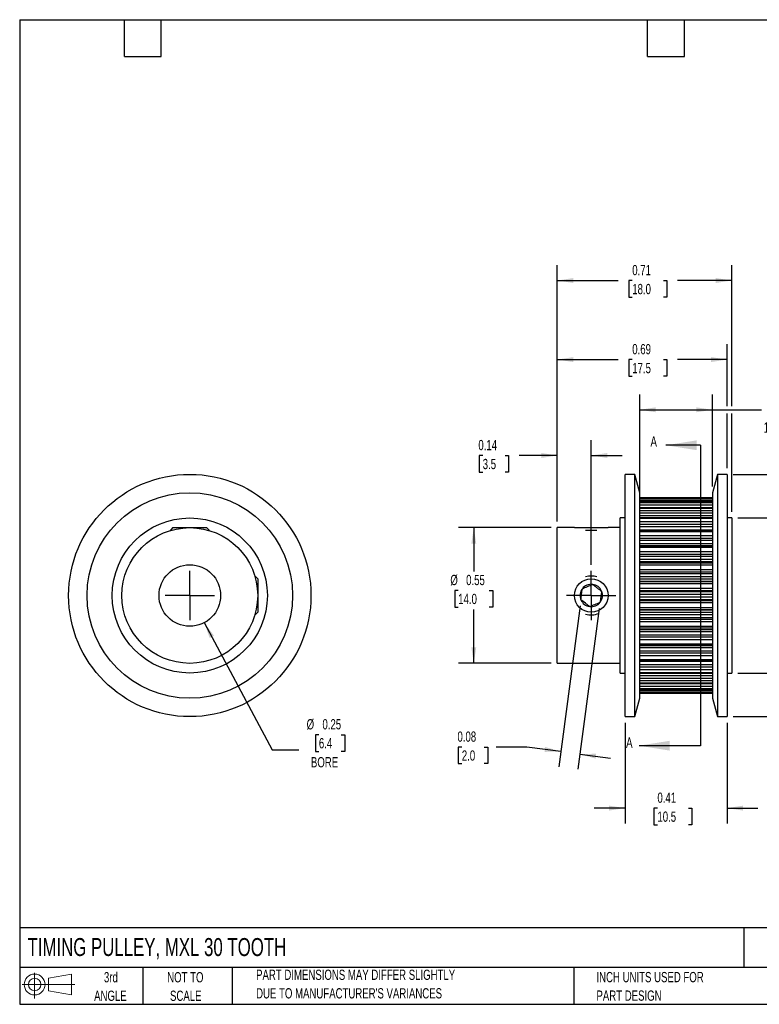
# Model space of a CAD drawing. Header units: inches. Extents: x 0.12 to 5.38, y 0.12 to 4.12.
# Tile 1 of 3: x 0.12 to 3.13, y 0.12 to 4.12. Entities that reach past the tile are written whole.
import ezdxf

# ---------------------------------------------------------------- set-up
doc = ezdxf.new("R2010")
doc.units = ezdxf.units.IN
doc.header["$LTSCALE"] = 0.5
doc.header["$MEASUREMENT"] = 0
doc.linetypes.add('CENTERX2', pattern=[0.8, 0.5, -0.1, 0.1, -0.1])
doc.layers.add('CENTER', color=40, linetype='CENTERX2')
doc.layers.add('SLD-DEFPOINTS', color=7, linetype='Continuous')
doc.layers.add('DIMENSIONS', color=140, linetype='Continuous', lineweight=25)
doc.layers.add('TEXT', color=140, linetype='Continuous', lineweight=25)
doc.styles.add('SLDTEXTSTYLE0', font='TXT', dxfattribs={"width": 0.7})
doc.dimstyles.new('SLDDIMSTYLE0', dxfattribs={"dimtxt": 0.04248, "dimasz": 0.065, "dimexe": 0, "dimexo": 0.0625, "dimgap": 0.01062, "dimtad": 0, "dimtih": 1, "dimtoh": 1, "dimrnd": 1e-09, "dimdsep": 46, "dimtxsty": 'SLDTEXTSTYLE0', "dimsah": 1, "dimcen": 0, "dimadec": 0, "dimazin": 2, "dimtfac": 1, "dimtofl": 0, "dimtmove": 0, "dimatfit": 3, "dimfxl": 0, "dimfrac": 2, "dimtolj": 1, "dimtzin": 12, "dimarcsym": 0})
doc.dimstyles.new('SLDDIMSTYLE1', dxfattribs={"dimtxt": 0.04248, "dimasz": 0.065, "dimexe": 0, "dimexo": 0.0625, "dimgap": 0.01062, "dimtad": 0, "dimtih": 1, "dimtoh": 1, "dimrnd": 1e-09, "dimzin": 0, "dimdsep": 46, "dimtxsty": 'SLDTEXTSTYLE0', "dimsah": 1, "dimcen": 0.09, "dimadec": 0, "dimazin": 0, "dimtfac": 1, "dimtofl": 0, "dimtmove": 0, "dimatfit": 3, "dimfxl": 0, "dimfrac": 2, "dimtolj": 1, "dimtzin": 12, "dimarcsym": 0})
doc.dimstyles.new('SLDDIMSTYLE2', dxfattribs={"dimtxt": 0.04248, "dimasz": 0.065, "dimexe": 0, "dimexo": 0.0625, "dimgap": 0.01062, "dimtad": 0, "dimtih": 1, "dimtoh": 1, "dimrnd": 1e-09, "dimdsep": 46, "dimtxsty": 'SLDTEXTSTYLE0', "dimsah": 1, "dimcen": 0.09, "dimadec": 0, "dimazin": 2, "dimtfac": 1, "dimtofl": 0, "dimtmove": 0, "dimatfit": 3, "dimfxl": 0, "dimfrac": 2, "dimtolj": 1, "dimtzin": 12, "dimarcsym": 0})
doc.dimstyles.new('SLDDIMSTYLE3', dxfattribs={"dimtxt": 0.04248, "dimasz": 0.065, "dimexe": 0, "dimexo": 0.0625, "dimgap": 0.01062, "dimtad": 0, "dimtih": 1, "dimtoh": 1, "dimrnd": 1e-09, "dimdsep": 46, "dimtxsty": 'SLDTEXTSTYLE0', "dimsah": 1, "dimcen": 0.09, "dimadec": 0, "dimazin": 2, "dimtfac": 1, "dimtmove": 0, "dimatfit": 0, "dimfxl": 0, "dimfrac": 2, "dimtolj": 1, "dimtzin": 12, "dimarcsym": 0})

# ---------------------------------------------------------------- blocks, each defined once
blk = doc.blocks.new('Block11')
at = {"color": 7, "linetype": 'Continuous', "lineweight": 18}
for p, q in [((0.051, 0.1045), (0.051, 0)), ((0.1079, 0.082), (0.2003, 0.0991)), ((0.1079, 0.0314), (0.1079, 0.082)), ((0.2003, 0.0991), (0.2003, 0.0144)), ((0, 0.0567), (0.2141, 0.0567)), ((0.1079, 0.0314), (0.2003, 0.0144))]:
    blk.add_line(p, q, dxfattribs=at)
for radius in [0.0423, 0.0253]:
    blk.add_circle((0.051, 0.0567), radius, dxfattribs=at)
blk = doc.blocks.new('Block12')
at = {"layer": 'SLD-DEFPOINTS'}
blk.add_blockref('Block11', (0, 0), dxfattribs=at)
blk = doc.blocks.new('_D')
at = {"layer": 'DIMENSIONS'}
for p, q in [((0.8745, 1.6755), (1.1496, 1.1586)), ((1.34, 1.2203), (1.3257, 1.2203)), ((1.3257, 1.2203), (1.3257, 1.1527)), ((1.4309, 1.2203), (1.4451, 1.2203)), ((1.4451, 1.2203), (1.4451, 1.1527)), ((1.1496, 1.1586), (1.259, 1.1586)), ((1.3257, 1.1527), (1.34, 1.1527)), ((1.4451, 1.1527), (1.4309, 1.1527))]:
    blk.add_line(p, q, dxfattribs=at)
blk.add_solid([(0.8745, 1.6755), (0.8962, 1.6134), (0.9139, 1.6228)], dxfattribs=at)
at = {"layer": 'DIMENSIONS', "char_height": 0.04167, "attachment_point": 1, "style": 'SLDTEXTSTYLE0'}
for s, insert in [('%%c', (1.2902, 1.2835)), ('0.25', (1.3544, 1.2835)), ('6.4', (1.34, 1.2065)), ('BORE', (1.3076, 1.1294))]:
    blk.add_mtext(s, dxfattribs=dict(at, insert=insert))
blk = doc.blocks.new('SW_CENTERMARKSYMBOL_0')
at = {"layer": 'CENTER', "color": 0}
for q in [(0, 0.1), (-0.1, 0), (0, -0.1), (0.1, 0)]:
    blk.add_line((0, 0), q, dxfattribs=at)
blk = doc.blocks.new('_D_1')
at = {"layer": 'DIMENSIONS'}
for p, q in [((2.6427, 2.2072), (2.6427, 2.6027)), ((2.938, 2.2282), (2.938, 2.6027)), ((3.2405, 2.5799), (3.2262, 2.5799)), ((3.2262, 2.5799), (3.2262, 2.5124)), ((3.3314, 2.5799), (3.3457, 2.5799)), ((3.3457, 2.5799), (3.3457, 2.5124)), ((2.6427, 2.5402), (2.938, 2.5402)), ((2.938, 2.5402), (3.1368, 2.5402)), ((3.2262, 2.5124), (3.2405, 2.5124)), ((3.3457, 2.5124), (3.3314, 2.5124))]:
    blk.add_line(p, q, dxfattribs=at)
for points in [[(2.6427, 2.5402), (2.7077, 2.5302), (2.7077, 2.5502)], [(2.938, 2.5402), (2.873, 2.5502), (2.873, 2.5302)]]:
    blk.add_solid(points, dxfattribs=at)
at = {"layer": 'DIMENSIONS', "char_height": 0.04167, "attachment_point": 1, "style": 'SLDTEXTSTYLE0'}
for s, insert in [('0.30', (3.2228, 2.6431)), ('7.5', (3.2405, 2.5661)), ('1/4" BELT', (3.1463, 2.4891))]:
    blk.add_mtext(s, dxfattribs=dict(at, insert=insert))
blk = doc.blocks.new('_D_2')
at = {"layer": 'DIMENSIONS'}
for p, q in [((2.3081, 2.0864), (2.3081, 2.8067)), ((2.9974, 2.5552), (2.9974, 2.8067)), ((2.3081, 2.7442), (2.555, 2.7442)), ((2.6125, 2.7442), (2.5983, 2.7442)), ((2.5983, 2.7442), (2.5983, 2.6767)), ((2.7388, 2.7442), (2.753, 2.7442)), ((2.753, 2.7442), (2.753, 2.6767)), ((2.9974, 2.7442), (2.7963, 2.7442)), ((2.5983, 2.6767), (2.6125, 2.6767)), ((2.753, 2.6767), (2.7388, 2.6767)), ((2.9974, 2.303), (2.9974, 2.5252))]:
    blk.add_line(p, q, dxfattribs=at)
for points in [[(2.3081, 2.7442), (2.3731, 2.7342), (2.3731, 2.7542)], [(2.9974, 2.7442), (2.9324, 2.7542), (2.9324, 2.7342)]]:
    blk.add_solid(points, dxfattribs=at)
at = {"layer": 'DIMENSIONS', "char_height": 0.04167, "attachment_point": 1, "style": 'SLDTEXTSTYLE0'}
for s, insert in [('0.69', (2.6125, 2.8074)), ('17.5', (2.6125, 2.7304))]:
    blk.add_mtext(s, dxfattribs=dict(at, insert=insert))
blk = doc.blocks.new('_D_3')
at = {"layer": 'DIMENSIONS'}
for p, q in [((2.3081, 2.0864), (2.3081, 3.1279)), ((3.0168, 2.5552), (3.0168, 3.1279)), ((2.3081, 3.0654), (2.555, 3.0654)), ((2.6125, 3.0654), (2.5983, 3.0654)), ((2.5983, 3.0654), (2.5983, 2.9979)), ((2.7388, 3.0654), (2.753, 3.0654)), ((2.753, 3.0654), (2.753, 2.9979)), ((3.0168, 3.0654), (2.7963, 3.0654)), ((2.5983, 2.9979), (2.6125, 2.9979)), ((2.753, 2.9979), (2.7388, 2.9979)), ((3.0168, 2.1258), (3.0168, 2.5252))]:
    blk.add_line(p, q, dxfattribs=at)
for points in [[(2.3081, 3.0654), (2.3731, 3.0554), (2.3731, 3.0754)], [(3.0168, 3.0654), (2.9518, 3.0754), (2.9518, 3.0554)]]:
    blk.add_solid(points, dxfattribs=at)
at = {"layer": 'DIMENSIONS', "char_height": 0.04167, "attachment_point": 1, "style": 'SLDTEXTSTYLE0'}
for s, insert in [('0.71', (2.6125, 3.1286)), ('18.0', (2.6125, 3.0516))]:
    blk.add_mtext(s, dxfattribs=dict(at, insert=insert))
blk = doc.blocks.new('_D_4')
at = {"layer": 'DIMENSIONS'}
for p, q in [((2.5833, 1.2687), (2.5833, 0.8595)), ((2.9974, 1.2687), (2.9974, 0.8595)), ((2.5833, 0.922), (2.4583, 0.922)), ((2.7147, 0.922), (2.7004, 0.922)), ((2.7004, 0.922), (2.7004, 0.8545)), ((2.8409, 0.922), (2.8551, 0.922)), ((2.8551, 0.922), (2.8551, 0.8545)), ((2.9974, 0.922), (3.1224, 0.922)), ((2.7004, 0.8545), (2.7147, 0.8545)), ((2.8551, 0.8545), (2.8409, 0.8545))]:
    blk.add_line(p, q, dxfattribs=at)
for points in [[(2.5833, 0.922), (2.5183, 0.932), (2.5183, 0.912)], [(2.9974, 0.922), (3.0624, 0.912), (3.0624, 0.932)]]:
    blk.add_solid(points, dxfattribs=at)
at = {"layer": 'DIMENSIONS', "char_height": 0.04167, "attachment_point": 1, "style": 'SLDTEXTSTYLE0'}
for s, insert in [('0.41', (2.7147, 0.9852)), ('10.5', (2.7147, 0.9082))]:
    blk.add_mtext(s, dxfattribs=dict(at, insert=insert))
blk = doc.blocks.new('_D_5')
at = {"layer": 'DIMENSIONS'}
for p, q in [((3.0418, 2.1008), (3.3485, 2.1008)), ((3.286, 2.1008), (3.286, 1.8674)), ((3.2228, 1.7904), (3.2086, 1.7904)), ((3.2086, 1.7904), (3.2086, 1.7229)), ((3.3491, 1.7904), (3.3633, 1.7904)), ((3.3633, 1.7904), (3.3633, 1.7229)), ((3.2086, 1.7229), (3.2228, 1.7229)), ((3.3633, 1.7229), (3.3491, 1.7229)), ((3.286, 1.4709), (3.286, 1.7134)), ((3.0418, 1.4709), (3.3485, 1.4709))]:
    blk.add_line(p, q, dxfattribs=at)
for points in [[(3.286, 2.1008), (3.276, 2.0358), (3.296, 2.0358)], [(3.286, 1.4709), (3.296, 1.5359), (3.276, 1.5359)]]:
    blk.add_solid(points, dxfattribs=at)
at = {"layer": 'DIMENSIONS', "char_height": 0.04167, "attachment_point": 1, "style": 'SLDTEXTSTYLE0'}
for s, insert in [('%%c', (3.1908, 1.8536)), ('0.63', (3.2549, 1.8536)), ('16.0', (3.2228, 1.7766))]:
    blk.add_mtext(s, dxfattribs=dict(at, insert=insert))
blk = doc.blocks.new('_D_6')
at = {"layer": 'DIMENSIONS'}
for p, q in [((3.0224, 2.278), (3.6304, 2.278)), ((3.5679, 2.278), (3.5679, 1.8963)), ((3.5048, 1.8192), (3.4905, 1.8192)), ((3.4905, 1.8192), (3.4905, 1.7517)), ((3.631, 1.8192), (3.6453, 1.8192)), ((3.6453, 1.8192), (3.6453, 1.7517)), ((3.4905, 1.7517), (3.5048, 1.7517)), ((3.5679, 1.2937), (3.5679, 1.7422)), ((3.6453, 1.7517), (3.631, 1.7517)), ((3.0224, 1.2937), (3.6304, 1.2937))]:
    blk.add_line(p, q, dxfattribs=at)
for points in [[(3.5679, 2.278), (3.5579, 2.213), (3.5779, 2.213)], [(3.5679, 1.2937), (3.5779, 1.3587), (3.5579, 1.3587)]]:
    blk.add_solid(points, dxfattribs=at)
at = {"layer": 'DIMENSIONS', "char_height": 0.04167, "attachment_point": 1, "style": 'SLDTEXTSTYLE0'}
for s, insert in [('%%c', (3.4727, 1.8825)), ('0.98', (3.5369, 1.8825)), ('25.0', (3.5048, 1.8054))]:
    blk.add_mtext(s, dxfattribs=dict(at, insert=insert))
blk = doc.blocks.new('_D_7')
at = {"layer": 'DIMENSIONS'}
for p, q in [((2.2831, 2.0614), (1.9065, 2.0614)), ((1.969, 2.0614), (1.969, 1.8834)), ((1.9058, 1.8064), (1.8916, 1.8064)), ((1.8916, 1.8064), (1.8916, 1.7389)), ((2.0321, 1.8064), (2.0463, 1.8064)), ((2.0463, 1.8064), (2.0463, 1.7389)), ((1.8916, 1.7389), (1.9058, 1.7389)), ((1.969, 1.5103), (1.969, 1.7294)), ((2.0463, 1.7389), (2.0321, 1.7389)), ((2.2831, 1.5103), (1.9065, 1.5103))]:
    blk.add_line(p, q, dxfattribs=at)
for points in [[(1.969, 2.0614), (1.959, 1.9964), (1.979, 1.9964)], [(1.969, 1.5103), (1.979, 1.5753), (1.959, 1.5753)]]:
    blk.add_solid(points, dxfattribs=at)
at = {"layer": 'DIMENSIONS', "char_height": 0.04167, "attachment_point": 1, "style": 'SLDTEXTSTYLE0'}
for s, insert in [('%%c', (1.8738, 1.8696)), ('0.55', (1.9379, 1.8696)), ('14.0', (1.9058, 1.7926))]:
    blk.add_mtext(s, dxfattribs=dict(at, insert=insert))
blk = doc.blocks.new('_D_8')
at = {"layer": 'DIMENSIONS'}
for p, q in [((2.4006, 1.7437), (2.3139, 1.09)), ((2.4786, 1.7334), (2.392, 1.0796)), ((1.9204, 1.1702), (1.9061, 1.1702)), ((1.9061, 1.1702), (1.9061, 1.1027)), ((2.0113, 1.1702), (2.0256, 1.1702)), ((2.0256, 1.1702), (2.0256, 1.1027)), ((2.1843, 1.1702), (2.0593, 1.1702)), ((2.3221, 1.1519), (2.1843, 1.1702)), ((2.4002, 1.1416), (2.5241, 1.1251)), ((1.9061, 1.1027), (1.9204, 1.1027)), ((2.0256, 1.1027), (2.0113, 1.1027))]:
    blk.add_line(p, q, dxfattribs=at)
for points in [[(2.3221, 1.1519), (2.259, 1.1704), (2.2564, 1.1505)], [(2.4002, 1.1416), (2.4633, 1.1231), (2.4659, 1.1429)]]:
    blk.add_solid(points, dxfattribs=at)
at = {"layer": 'DIMENSIONS', "char_height": 0.04167, "attachment_point": 1, "style": 'SLDTEXTSTYLE0'}
for s, insert in [('0.08', (1.9027, 1.2334)), ('2.0', (1.9204, 1.1564))]:
    blk.add_mtext(s, dxfattribs=dict(at, insert=insert))
blk = doc.blocks.new('_D_9')
at = {"layer": 'DIMENSIONS'}
for p, q in [((2.3081, 2.0864), (2.3081, 2.4171)), ((2.4459, 1.9108), (2.4459, 2.4171)), ((2.0052, 2.3546), (1.991, 2.3546)), ((1.991, 2.3546), (1.991, 2.2871)), ((2.0961, 2.3546), (2.1104, 2.3546)), ((2.1104, 2.3546), (2.1104, 2.2871)), ((2.3081, 2.3546), (2.1537, 2.3546)), ((2.4459, 2.3546), (2.5709, 2.3546)), ((1.991, 2.2871), (2.0052, 2.2871)), ((2.1104, 2.2871), (2.0961, 2.2871))]:
    blk.add_line(p, q, dxfattribs=at)
for points in [[(2.3081, 2.3546), (2.2431, 2.3646), (2.2431, 2.3446)], [(2.4459, 2.3546), (2.5109, 2.3446), (2.5109, 2.3646)]]:
    blk.add_solid(points, dxfattribs=at)
at = {"layer": 'DIMENSIONS', "char_height": 0.04167, "attachment_point": 1, "style": 'SLDTEXTSTYLE0'}
for s, insert in [('0.14', (1.9876, 2.4178)), ('3.5', (2.0052, 2.3408))]:
    blk.add_mtext(s, dxfattribs=dict(at, insert=insert))
blk = doc.blocks.new('SW_CENTERMARKSYMBOL_1')
at = {"layer": 'CENTER', "color": 0}
for q in [(0, 0.1), (-0.1, 0), (0, -0.1), (0.1, 0)]:
    blk.add_line((0, 0), q, dxfattribs=at)

msp = doc.modelspace()

# ---------------------------------------------------------------- linework, layer by layer
for p, q in [((2.6227, 2.278), (2.5833, 2.278)), ((2.5833, 1.7858), (2.5833, 2.278)), ((2.6427, 2.2032), (2.6227, 2.278)), ((2.6227, 1.7858), (2.6227, 2.278)), ((2.9581, 2.278), (2.938, 2.2032)), ((2.9974, 2.278), (2.9581, 2.278)), ((2.9581, 2.278), (2.9581, 1.2937)), ((2.9974, 2.278), (2.9974, 1.2937)), ((2.6427, 1.7858), (2.6427, 2.2032)), ((2.938, 2.2032), (2.938, 1.3685)), ((2.938, 2.1822), (2.6427, 2.1822)), ((2.6427, 2.1822), (2.938, 2.1822)), ((2.6427, 2.1803), (2.938, 2.1803)), ((2.6427, 2.1727), (2.938, 2.1727)), ((2.938, 2.1693), (2.6427, 2.1693)), ((2.6427, 2.1689), (2.938, 2.1689)), ((2.6427, 2.1632), (2.938, 2.1632)), ((2.6427, 2.1542), (2.938, 2.1542)), ((2.6427, 2.1431), (2.938, 2.1431)), ((2.938, 2.1419), (2.6427, 2.1419)), ((2.6427, 2.1409), (2.938, 2.1409)), ((2.6427, 2.1316), (2.938, 2.1316)), ((2.6427, 2.1215), (2.938, 2.1215)), ((2.5833, 2.1008), (2.564, 2.1008)), ((2.564, 1.7858), (2.564, 2.1008)), ((2.6427, 2.1107), (2.938, 2.1107)), ((2.938, 2.1012), (2.6427, 2.1012)), ((2.6427, 2.0993), (2.938, 2.0993)), ((2.6427, 2.0867), (2.938, 2.0867)), ((3.0168, 2.1008), (2.9974, 2.1008)), ((3.0168, 2.1008), (3.0168, 1.4709)), ((0.7475, 2.0614), (0.737, 2.0509)), ((0.737, 2.0509), (0.737, 2.0499)), ((0.737, 2.0509), (0.7404, 2.0509)), ((0.7475, 2.0614), (0.884, 2.0614)), ((0.8945, 2.0509), (0.884, 2.0614)), ((0.8911, 2.0509), (0.8945, 2.0509)), ((0.8945, 2.0499), (0.8945, 2.0509)), ((2.3776, 2.0614), (2.3081, 2.0614)), ((2.3081, 1.7858), (2.3081, 2.0614)), ((2.3776, 2.0614), (2.4719, 2.0614)), ((2.423, 2.0509), (2.4688, 2.0509)), ((2.4719, 2.0614), (2.5141, 2.0614)), ((2.564, 2.0614), (2.5141, 2.0614)), ((2.6427, 2.076), (2.938, 2.076)), ((2.6427, 2.0659), (2.938, 2.0659)), ((2.6427, 2.0525), (2.938, 2.0525)), ((2.938, 2.0487), (2.6427, 2.0487)), ((2.6427, 2.0456), (2.938, 2.0456)), ((2.6427, 2.0302), (2.938, 2.0302)), ((2.6427, 2.0193), (2.938, 2.0193)), ((2.6427, 2.0103), (2.938, 2.0103)), ((2.6427, 1.9967), (2.938, 1.9967)), ((2.6427, 1.9886), (2.938, 1.9886)), ((2.938, 1.9865), (2.6427, 1.9865)), ((2.6427, 1.9819), (2.938, 1.9819)), ((2.6427, 1.9644), (2.938, 1.9644)), ((2.6427, 1.9536), (2.938, 1.9536)), ((2.6427, 1.9461), (2.938, 1.9461)), ((2.6427, 1.9328), (2.938, 1.9328)), ((2.6427, 1.9238), (2.938, 1.9238)), ((2.938, 1.9169), (2.6427, 1.9169)), ((2.6427, 1.9107), (2.938, 1.9107)), ((2.6427, 1.8917), (2.938, 1.8917)), ((2.6427, 1.8815), (2.938, 1.8815)), ((1.0809, 1.8646), (1.0799, 1.8646)), ((1.0914, 1.8541), (1.0809, 1.8646)), ((1.0809, 1.8646), (1.0809, 1.8612)), ((1.0914, 1.8541), (1.0914, 1.7176)), ((2.6427, 1.8758), (2.938, 1.8758)), ((2.6427, 1.8632), (2.938, 1.8632)), ((2.6427, 1.8537), (2.938, 1.8537)), ((2.6427, 1.8442), (2.938, 1.8442)), ((2.6427, 1.8425), (2.938, 1.8425)), ((2.6427, 1.8347), (2.938, 1.8347)), ((2.6427, 1.8149), (2.938, 1.8149)), ((2.6427, 1.8057), (2.938, 1.8057)), ((2.6427, 1.8019), (2.938, 1.8019)), ((2.3081, 1.5103), (2.3081, 1.7858)), ((2.564, 1.4709), (2.564, 1.7858)), ((2.5833, 1.2937), (2.5833, 1.7858)), ((2.6227, 1.2937), (2.6227, 1.7858)), ((2.6427, 1.7907), (2.938, 1.7907)), ((2.6427, 1.3685), (2.6427, 1.7858)), ((2.6427, 1.781), (2.938, 1.781)), ((2.6427, 1.7698), (2.938, 1.7698)), ((2.6427, 1.7659), (2.938, 1.7659)), ((2.6427, 1.7568), (2.938, 1.7568)), ((2.6427, 1.737), (2.938, 1.737)), ((2.6427, 1.7292), (2.938, 1.7292)), ((2.6427, 1.7275), (2.938, 1.7275)), ((1.0799, 1.7071), (1.0809, 1.7071)), ((1.0809, 1.7071), (1.0914, 1.7176)), ((1.0809, 1.7105), (1.0809, 1.7071)), ((2.6427, 1.718), (2.938, 1.718)), ((2.6427, 1.7085), (2.938, 1.7085)), ((2.6427, 1.6959), (2.938, 1.6959)), ((2.6427, 1.6902), (2.938, 1.6902)), ((2.6427, 1.68), (2.938, 1.68)), ((2.6427, 1.661), (2.938, 1.661)), ((2.6427, 1.6548), (2.938, 1.6548)), ((2.6427, 1.6479), (2.938, 1.6479)), ((2.6427, 1.6389), (2.938, 1.6389)), ((2.6427, 1.6256), (2.938, 1.6256)), ((2.6427, 1.618), (2.938, 1.618)), ((2.6427, 1.6073), (2.938, 1.6073)), ((2.6427, 1.5898), (2.938, 1.5898)), ((2.6427, 1.5852), (2.938, 1.5852)), ((2.6427, 1.5831), (2.938, 1.5831)), ((2.6427, 1.575), (2.938, 1.575)), ((2.6427, 1.5614), (2.938, 1.5614)), ((2.6427, 1.5524), (2.938, 1.5524)), ((2.6427, 1.5415), (2.938, 1.5415)), ((2.6427, 1.5261), (2.938, 1.5261)), ((2.6427, 1.523), (2.938, 1.523)), ((2.3081, 1.5103), (2.564, 1.5103)), ((2.6427, 1.5192), (2.938, 1.5192)), ((2.6427, 1.5058), (2.938, 1.5058)), ((2.6427, 1.4957), (2.938, 1.4957)), ((2.6427, 1.485), (2.938, 1.485)), ((2.564, 1.4709), (2.5833, 1.4709)), ((2.6427, 1.4724), (2.938, 1.4724)), ((2.6427, 1.4705), (2.938, 1.4705)), ((2.6427, 1.461), (2.938, 1.461)), ((2.6427, 1.4501), (2.938, 1.4501)), ((2.6427, 1.4401), (2.938, 1.4401)), ((2.9974, 1.4709), (3.0168, 1.4709)), ((2.6427, 1.4308), (2.938, 1.4308)), ((2.6427, 1.4298), (2.938, 1.4298)), ((2.6427, 1.4286), (2.938, 1.4286)), ((2.6427, 1.4175), (2.938, 1.4175)), ((2.6427, 1.4085), (2.938, 1.4085)), ((2.6427, 1.4028), (2.938, 1.4028)), ((2.6427, 1.4024), (2.938, 1.4024)), ((2.6227, 1.2937), (2.6427, 1.3685)), ((2.6427, 1.399), (2.938, 1.399)), ((2.6427, 1.3914), (2.938, 1.3914)), ((2.6427, 1.3895), (2.938, 1.3895)), ((2.6427, 1.3894), (2.938, 1.3894)), ((2.938, 1.3685), (2.9581, 1.2937)), ((2.5833, 1.2937), (2.6227, 1.2937)), ((2.9581, 1.2937), (2.9974, 1.2937))]:
    msp.add_line(p, q)
for centre, radius in [((0.8158, 1.7858), 0.4921), ((0.8158, 1.7858), 0.4173), ((0.8158, 1.7858), 0.315), ((0.8158, 1.7858), 0.2756), ((0.8158, 1.7858), 0.125), ((2.4459, 1.7858), 0.0682)]:
    msp.add_circle(centre, radius)
for radius, start, end in [(0.0787, 73.1065, 106.8935), (0.0455, 142.4483, 202.4483), (0.0455, 82.4483, 142.4483), (0.0455, 22.4483, 82.4483), (0.0455, 322.4483, 22.4483), (0.0455, 202.4483, 262.4483), (0.0455, 262.4483, 322.4483), (0.0787, 253.1065, 292.4483)]:
    msp.add_arc((2.4459, 1.7858), radius, start, end)
for points, knots in [([(2.4039, 1.7685), (2.4043, 1.772), (2.4048, 1.7756), (2.4058, 1.7831), (2.4063, 1.787), (2.4079, 1.7988), (2.4089, 1.8065), (2.4098, 1.8135)], [0, 0, 0, 0, 0.25, 0.25, 0.5, 0.5, 1, 1, 1, 1]), ([(2.4098, 1.8135), (2.4164, 1.8162), (2.4235, 1.8192), (2.4383, 1.8253), (2.4454, 1.8282), (2.4519, 1.8309)], [0, 0, 0, 0, 0.5, 0.5, 1, 1, 1, 1]), ([(2.4519, 1.8309), (2.4547, 1.8287), (2.4576, 1.8265), (2.4635, 1.8219), (2.4667, 1.8195), (2.4761, 1.8123), (2.4822, 1.8076), (2.4879, 1.8032)], [0, 0, 0, 0, 0.25, 0.25, 0.5, 0.5, 1, 1, 1, 1]), ([(2.4879, 1.8032), (2.4874, 1.7997), (2.487, 1.7961), (2.486, 1.7886), (2.4854, 1.7847), (2.4839, 1.7729), (2.4829, 1.7652), (2.4819, 1.7581)], [0, 0, 0, 0, 0.25, 0.25, 0.5, 0.5, 1, 1, 1, 1]), ([(2.4399, 1.7408), (2.4371, 1.7429), (2.4342, 1.7452), (2.4282, 1.7497), (2.4251, 1.7522), (2.4157, 1.7594), (2.4095, 1.7641), (2.4039, 1.7685)], [0, 0, 0, 0, 0.25, 0.25, 0.5, 0.5, 1, 1, 1, 1]), ([(2.4399, 1.7408), (2.4464, 1.7435), (2.4535, 1.7464), (2.4683, 1.7525), (2.4754, 1.7554), (2.4819, 1.7581)], [0, 0, 0, 0, 0.5, 0.5, 1, 1, 1, 1])]:
    msp.add_open_spline(points, degree=3, knots=knots)
at = {"layer": 'TEXT'}
for p, q in [((0.125, 4.125), (5.375, 4.125)), ((0.125, 4.125), (0.125, 0.125)), ((0.55, 3.975), (0.55, 4.125)), ((0.7, 3.975), (0.7, 4.125)), ((2.675, 3.975), (2.675, 4.125)), ((2.825, 3.975), (2.825, 4.125)), ((0.55, 3.975), (0.7, 3.975)), ((2.675, 3.975), (2.825, 3.975)), ((2.8901, 2.3961), (2.8901, 1.1756)), ((5.375, 0.4356), (0.125, 0.4356)), ((3.0661, 0.4356), (3.0661, 0.275)), ((5.375, 0.275), (0.125, 0.275)), ((0.625, 0.275), (0.625, 0.125)), ((0.9884, 0.275), (0.9884, 0.125)), ((2.3749, 0.275), (2.3749, 0.125)), ((0.125, 0.125), (5.375, 0.125))]:
    msp.add_line(p, q, dxfattribs=at)
at = {"layer": 'TEXT', "linetype": 'Continuous'}
for p, q in [((2.8901, 2.3961), (2.7494, 2.3961)), ((2.8901, 1.1756), (2.6401, 1.1756))]:
    msp.add_line(p, q, dxfattribs=at)
at = {"layer": 'TEXT'}
for points in [[(2.7494, 2.3961), (2.8744, 2.3761), (2.8744, 2.4161)], [(2.6401, 1.1756), (2.7651, 1.1556), (2.7651, 1.1956)]]:
    msp.add_solid(points, dxfattribs=at)

# ---------------------------------------------------------------- block references
at = {"layer": 'CENTER'}
for name, p in [('SW_CENTERMARKSYMBOL_0', (0.8158, 1.7858)), ('SW_CENTERMARKSYMBOL_1', (2.4459, 1.7858))]:
    msp.add_blockref(name, p, dxfattribs=at)
at = {"layer": 'SLD-DEFPOINTS'}
msp.add_blockref('Block12', (0.1346, 0.1487), dxfattribs=at)

# ---------------------------------------------------------------- texts
at = {"layer": 'TEXT', "style": 'SLDTEXTSTYLE0'}
for s, insert, char_height, attachment_point in [('A', (2.6864, 2.4324), 0.0425, 1), ('A', (2.5874, 1.2093), 0.0425, 1), ('TIMING PULLEY, MXL 30 TOOTH', (0.1568, 0.3941), 0.072917, 1), ('3rd', (0.4953, 0.2558), 0.04167, 2), ('NOT TO', (0.7976, 0.2558), 0.04167, 2), ('PART DIMENSIONS MAY DIFFER SLIGHTLY', (1.085, 0.2658), 0.041667, 1), ('INCH UNITS USED FOR', (2.4671, 0.2564), 0.041667, 1), ('ANGLE', (0.4934, 0.1806), 0.04167, 2), ('SCALE', (0.7994, 0.1806), 0.04167, 2), ("DUE TO MANUFACTURER'S VARIANCES", (1.085, 0.1905), 0.041667, 1), ('PART DESIGN', (2.4671, 0.1812), 0.041667, 1)]:
    msp.add_mtext(s, dxfattribs=dict(at, insert=insert, char_height=char_height, attachment_point=attachment_point))

# ---------------------------------------------------------------- dimensions: what is measured, and where the dimension line sits
at = {"layer": 'DIMENSIONS'}
for base, p1, p2, dimstyle, picture, middle in [((2.3081, 3.0654), (3.0168, 2.1008), (2.3081, 2.0614), 'SLDDIMSTYLE2', '_D_3', (2.6756, 3.0654)), ((2.3081, 2.7442), (2.9974, 2.278), (2.3081, 2.0614), 'SLDDIMSTYLE2', '_D_2', (2.6756, 2.7442)), ((2.4459, 2.3546), (2.3081, 2.0614), (2.4459, 1.8858), 'SLDDIMSTYLE3', '_D_9', (2.0507, 2.3546)), ((2.9974, 0.922), (2.5833, 1.2937), (2.9974, 1.2937), 'SLDDIMSTYLE3', '_D_4', (2.7778, 0.922))]:
    dim = msp.add_linear_dim(base=base, p1=p1, p2=p2, dimstyle=dimstyle, dxfattribs=at)
    dim.commit()
    dim.dimension.update_dxf_attribs({"geometry": picture, "text_midpoint": middle, "dimtype": 160})
for base, p1, p2, angle, text, dimstyle, picture, middle in [((2.938, 2.5402), (2.6427, 2.1822), (2.938, 2.2032), 0, '<>\\P1/4" BELT', 'SLDDIMSTYLE1', '_D_1', (3.286, 2.5402)), ((3.5679, 1.2937), (2.9974, 2.278), (2.9974, 1.2937), 90, '%%c<>', 'SLDDIMSTYLE2', '_D_6', (3.5679, 1.8192)), ((3.286, 1.4709), (3.0168, 2.1008), (3.0168, 1.4709), 90, '%%c<>', 'SLDDIMSTYLE2', '_D_5', (3.286, 1.7904)), ((1.969, 1.5103), (2.3081, 2.0614), (2.3081, 1.5103), 90, '%%c<>', 'SLDDIMSTYLE2', '_D_7', (1.969, 1.8064))]:
    dim = msp.add_linear_dim(base=base, p1=p1, p2=p2, angle=angle, text=text, dimstyle=dimstyle, dxfattribs=at)
    dim.commit()
    dim.dimension.update_dxf_attribs({"geometry": picture, "text_midpoint": middle, "dimtype": 160})
dim = msp.add_diameter_dim_2p(p1=(0.757, 1.8962), p2=(0.8745, 1.6755), text='<>\\PBORE', dimstyle='SLDDIMSTYLE0', dxfattribs=at)
dim.commit()
dim.dimension.update_dxf_attribs({"geometry": '_D', "text_midpoint": (1.3854, 1.1805), "dimtype": 163})
dim = msp.add_linear_dim(base=(2.4002, 1.1416), p1=(2.4039, 1.7685), p2=(2.4819, 1.7581), angle=352.4483, dimstyle='SLDDIMSTYLE3', dxfattribs=at)
dim.commit()
dim.dimension.update_dxf_attribs({"geometry": '_D_8', "text_midpoint": (2.1843, 1.1702), "dimtype": 160})

doc.saveas('drawing.dxf')
